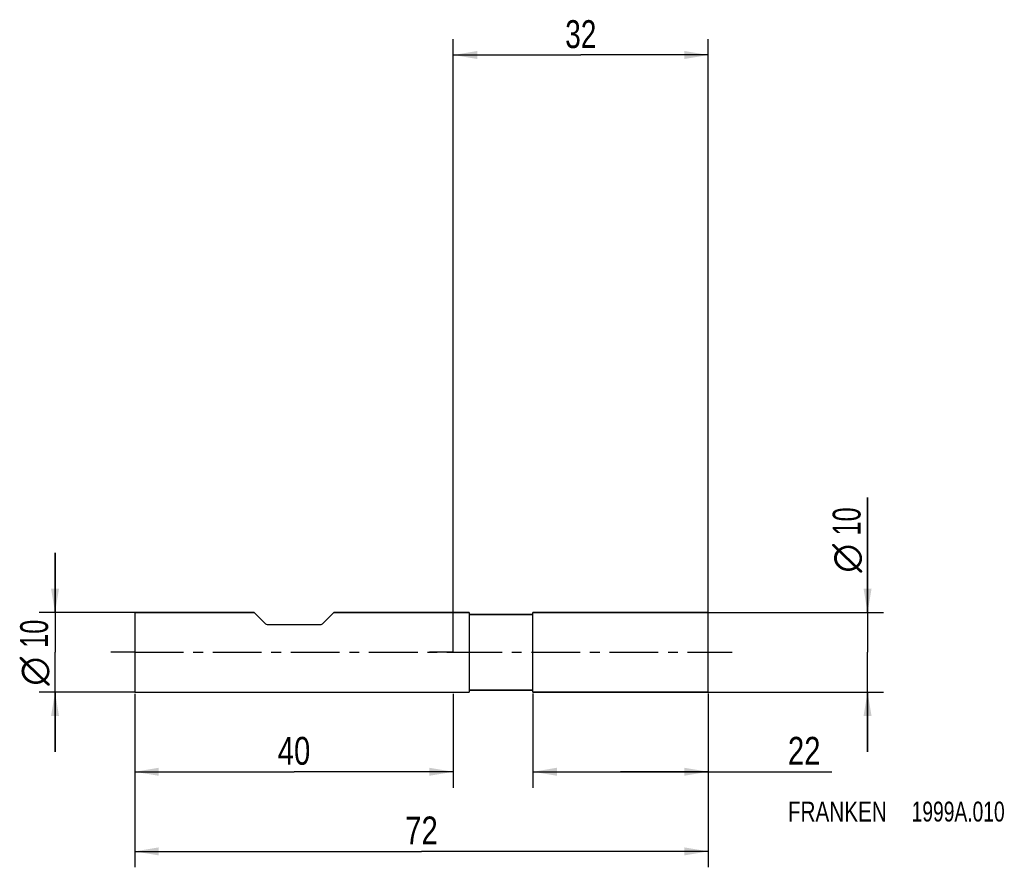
# Model space of a CAD drawing. Extents: x -54 to 69, y -27 to 79.
import ezdxf
from ezdxf.enums import TextEntityAlignment as Align

# ---------------------------------------------------------------- set-up
doc = ezdxf.new("R2010")
doc.units = 0
doc.header["$LTSCALE"] = 16.335
doc.linetypes.add('CENTER', pattern=[0.6, 0.375, -0.075, 0.075, -0.075])
doc.layers.get('0').update_dxf_attribs({"linetype": 'CONTINUOUS'})
for name, color, linetype in [('1', 4, 'CONTINUOUS'), ('2', 7, 'CONTINUOUS'), ('4', 2, 'CENTER'), ('SK1', 4, 'CONTINUOUS'), ('SK2', 7, 'CONTINUOUS'), ('SK4', 2, 'CENTER'), ('SK6', 5, 'CONTINUOUS')]:
    doc.layers.add(name, color=color, linetype=linetype)
doc.styles.get("Standard").update_dxf_attribs({"font": 'txt', "width": 0.8})
doc.styles.add('TEXTSTYLE_1', font='gdt', dxfattribs={"width": 0.8})
doc.dimstyles.new('DIMSTYLE_1', dxfattribs={"dimtxt": 3.5, "dimasz": 3, "dimexe": 2, "dimexo": 0, "dimgap": 0.875, "dimtad": 1, "dimdec": 3, "dimtxsty": 'STANDARD', "dimblk": '_FILLED', "dimblk1": '_FILLED', "dimblk2": '_FILLED', "dimcen": 0.09, "dimclrt": 5, "dimazin": 3, "dimtp": 0.001, "dimtm": 0.001, "dimtfac": 1, "dimtdec": 3, "dimtofl": 0, "dimtmove": 0, "dimatfit": 3, "dimtolj": 1})

# ---------------------------------------------------------------- blocks, each defined once
blk = doc.blocks.new('_FILLED')
at = {"color": 0, "linetype": 'BYBLOCK'}
blk.add_solid([(0, 0), (-1, 0.167), (-1, -0.167)], dxfattribs=at)
blk = doc.blocks.new('*D0')
at = {"layer": 'SK2', "color": 7, "linetype": 'CONTINUOUS'}
for p, q in [((-40, -5.21), (-40, -27)), ((32, -5.21), (32, -27)), ((-40, -25), (-4, -25)), ((32, -25), (-4, -25))]:
    blk.add_line(p, q, dxfattribs=at)
at = {"layer": 'SK2', "color": 7, "linetype": 'CONTINUOUS', "xscale": 3, "yscale": 3, "zscale": 3, "rotation": 180}
blk.add_blockref('_FILLED', (-40, -25), dxfattribs=at)
at = {"layer": 'SK2', "color": 7, "linetype": 'CONTINUOUS', "xscale": 3, "yscale": 3, "zscale": 3}
blk.add_blockref('_FILLED', (32, -25), dxfattribs=at)
at = {"layer": 'SK2', "color": 7, "linetype": 'CONTINUOUS', "width": 0.785714}
blk.add_text('72', height=3.5, dxfattribs=at).set_placement((-4, -24.12), align=Align.CENTER)
blk = doc.blocks.new('*D1')
at = {"layer": 'SK2', "color": 7, "linetype": 'CONTINUOUS'}
for p, q in [((-40, -5.21), (-40, -17)), ((0, -5.21), (0, -17)), ((-40, -15), (-20, -15)), ((0, -15), (-20, -15))]:
    blk.add_line(p, q, dxfattribs=at)
at = {"layer": 'SK2', "color": 7, "linetype": 'CONTINUOUS', "xscale": 3, "yscale": 3, "zscale": 3, "rotation": 180}
blk.add_blockref('_FILLED', (-40, -15), dxfattribs=at)
at = {"layer": 'SK2', "color": 7, "linetype": 'CONTINUOUS', "xscale": 3, "yscale": 3, "zscale": 3}
blk.add_blockref('_FILLED', (0, -15), dxfattribs=at)
at = {"layer": 'SK2', "color": 7, "linetype": 'CONTINUOUS', "width": 0.785714}
blk.add_text('40', height=3.5, dxfattribs=at).set_placement((-20, -14.12), align=Align.CENTER)
blk = doc.blocks.new('*D2')
at = {"layer": 'SK2', "color": 7, "linetype": 'CONTINUOUS'}
for p, q in [((-50, 5), (-50, 12.5)), ((-50, 12.5), (-50, 0)), ((-40, 5), (-52, 5)), ((-50, -12.5), (-50, 0)), ((-40, -5), (-52, -5)), ((-50, -5), (-50, -12.5))]:
    blk.add_line(p, q, dxfattribs=at)
at = {"layer": 'SK2', "color": 7, "linetype": 'CONTINUOUS', "xscale": 3, "yscale": 3, "zscale": 3}
for p, rotation in [((-50, 5), 270), ((-50, -5), 90)]:
    blk.add_blockref('_FILLED', p, dxfattribs=dict(at, rotation=rotation))
at = {"layer": 'SK2', "color": 7, "linetype": 'CONTINUOUS', "width": 0.678571}
blk.add_text('10', height=3.5, rotation=90, dxfattribs=at).set_placement((-50.88, 2.33), align=Align.CENTER)
at = {"layer": 'SK2', "color": 7, "linetype": 'CONTINUOUS', "style": 'TEXTSTYLE_1'}
blk.add_text('n', height=3.5, rotation=90, dxfattribs=at).set_placement((-50.88, -2.38), align=Align.CENTER)
blk = doc.blocks.new('*D3')
at = {"layer": '2', "color": 7, "linetype": 'CONTINUOUS'}
for p, q in [((10, -5.17), (10, -17)), ((32, -5.17), (32, -17)), ((10, -15), (21, -15)), ((32, -15), (21, -15)), ((21, -15), (47.5, -15))]:
    blk.add_line(p, q, dxfattribs=at)
at = {"layer": '2', "color": 7, "linetype": 'CONTINUOUS', "xscale": 3, "yscale": 3, "zscale": 3, "rotation": 180}
blk.add_blockref('_FILLED', (10, -15), dxfattribs=at)
at = {"layer": '2', "color": 7, "linetype": 'CONTINUOUS', "xscale": 3, "yscale": 3, "zscale": 3}
blk.add_blockref('_FILLED', (32, -15), dxfattribs=at)
at = {"layer": '2', "color": 7, "linetype": 'CONTINUOUS', "width": 0.785714}
blk.add_text('22', height=3.5, dxfattribs=at).set_placement((42, -14.12))
blk = doc.blocks.new('*D4')
at = {"layer": '2', "color": 7, "linetype": 'CONTINUOUS'}
for p, q in [((52, 5), (52, 19.42)), ((52, 19.42), (52, 0)), ((32, 5), (54, 5)), ((52, -12.5), (52, 0)), ((32, -5), (54, -5)), ((52, -5), (52, -12.5))]:
    blk.add_line(p, q, dxfattribs=at)
at = {"layer": '2', "color": 7, "linetype": 'CONTINUOUS', "xscale": 3, "yscale": 3, "zscale": 3}
for p, rotation in [((52, 5), 270), ((52, -5), 90)]:
    blk.add_blockref('_FILLED', p, dxfattribs=dict(at, rotation=rotation))
at = {"layer": '2', "color": 7, "linetype": 'CONTINUOUS', "width": 0.678571}
blk.add_text('10', height=3.5, rotation=90, dxfattribs=at).set_placement((51.12, 14.67))
at = {"layer": '2', "color": 7, "linetype": 'CONTINUOUS', "style": 'TEXTSTYLE_1'}
blk.add_text('n', height=3.5, rotation=90, dxfattribs=at).set_placement((51.12, 10))
blk = doc.blocks.new('*D5')
at = {"layer": '2', "color": 7, "linetype": 'CONTINUOUS'}
for p, q in [((0, 0), (0, 77.01)), ((32, 0), (32, 77.01)), ((0, 75.01), (16, 75.01)), ((32, 75.01), (16, 75.01))]:
    blk.add_line(p, q, dxfattribs=at)
at = {"layer": '2', "color": 7, "linetype": 'CONTINUOUS', "xscale": 3, "yscale": 3, "zscale": 3, "rotation": 180}
blk.add_blockref('_FILLED', (0, 75.01), dxfattribs=at)
at = {"layer": '2', "color": 7, "linetype": 'CONTINUOUS', "xscale": 3, "yscale": 3, "zscale": 3}
blk.add_blockref('_FILLED', (32, 75.01), dxfattribs=at)
at = {"layer": '2', "color": 7, "linetype": 'CONTINUOUS', "width": 0.75}
blk.add_text('32', height=3.5, dxfattribs=at).set_placement((16, 75.88), align=Align.CENTER)

msp = doc.modelspace()

# ---------------------------------------------------------------- linework, layer by layer
at = {"layer": '1', "color": 4, "linetype": 'CONTINUOUS'}
for p, q in [((2, 5), (0, 5)), ((0, 5), (2, 5)), ((2, 5), (2, 4.775)), ((32, 5), (10, 5)), ((10, 4.85), (10, 5)), ((10, 5), (32, 5)), ((32, -5), (32, 5)), ((2, 4.775), (2, -4.775)), ((9.9, 4.75), (2.025, 4.75)), ((2.025, 4.75), (9.9, 4.75)), ((10, -4.85), (10, 4.85)), ((2, -4.775), (2, -5)), ((2.025, -4.75), (9.9, -4.75)), ((9.9, -4.75), (2.025, -4.75)), ((10, -5), (10, -4.85)), ((0, -5), (2, -5)), ((0, -5), (2, -5)), ((32, -5), (10, -5)), ((10, -5), (32, -5))]:
    msp.add_line(p, q, dxfattribs=at)
for centre, radius, start, end in [((2.025, 4.775), 0.025, 191.672726, 195.232663), ((2.025, 4.775), 0.025, 191.660603, 195.243531), ((2.025, 4.775), 0.025, 195.232663, 203.578098), ((2.025, 4.775), 0.025, 195.243531, 203.564754), ((2.025, 4.775), 0.025, 203.578098, 207.421631), ((2.025, 4.775), 0.025, 203.564754, 207.435516), ((2.025, 4.775), 0.025, 207.421631, 216.431904), ((2.025, 4.775), 0.025, 207.435516, 216.425237), ((2.025, 4.775), 0.025, 216.431904, 219.179854), ((2.025, 4.775), 0.025, 216.425237, 219.187495), ((2.025, 4.775), 0.025, 219.179854, 230.820146), ((2.025, 4.775), 0.025, 219.187495, 230.812505), ((2.025, 4.775), 0.025, 230.820146, 233.568096), ((2.025, 4.775), 0.025, 230.812505, 233.574763), ((2.025, 4.775), 0.025, 233.568096, 242.578369), ((2.025, 4.775), 0.025, 233.574763, 242.564484), ((2.025, 4.775), 0.025, 242.578369, 246.421902), ((2.025, 4.775), 0.025, 242.564484, 246.435246), ((2.025, 4.775), 0.025, 246.421902, 254.767337), ((2.025, 4.775), 0.025, 246.435246, 254.756469), ((2.025, 4.775), 0.025, 254.767337, 258.327274), ((2.025, 4.775), 0.025, 254.756469, 258.339397), ((2.025, 4.775), 0.025, 258.327274, 270), ((2.025, 4.775), 0.025, 258.339397, 270), ((9.9, 4.85), 0.1, 270, 277.856214), ((9.9, 4.85), 0.1, 270, 277.858072), ((9.9, 4.85), 0.1, 277.856214, 352.143786), ((9.9, 4.85), 0.1, 277.858072, 352.141928), ((2.025, -4.775), 0.025, 90, 180), ((2.025, -4.775), 0.025, 90, 180), ((9.9, -4.85), 0.1, 82.143786, 90), ((9.9, -4.85), 0.1, 82.141928, 90), ((9.9, -4.85), 0.1, 7.856214, 82.143786), ((9.9, -4.85), 0.1, 7.858072, 82.141928)]:
    msp.add_arc(centre, radius, start, end, dxfattribs=at)
at = {"layer": '4', "color": 2, "linetype": 'CENTER'}
for q in [(-3, 0), (35, 0)]:
    msp.add_line((0, 0), q, dxfattribs=at)
at = {"layer": 'SK1', "color": 4, "linetype": 'CONTINUOUS'}
for p, q in [((-40, 5), (-40, -5)), ((-40, 5), (-25, 5)), ((-25, 5), (-40, 5)), ((-25, 5), (-23.6464, 3.6464)), ((-15, 5), (-16.3536, 3.6464)), ((-15, 5), (0, 5)), ((0, 5), (-15, 5)), ((-23.2929, 3.5), (-16.7071, 3.5)), ((-40, -5), (0, -5)), ((-40, -5), (0, -5))]:
    msp.add_line(p, q, dxfattribs=at)
for centre, start, end in [((-23.2929, 4), 225, 270), ((-16.7071, 4), 270, 315)]:
    msp.add_arc(centre, 0.5, start, end, dxfattribs=at)
at = {"layer": 'SK4', "color": 2, "linetype": 'CENTER'}
for q in [(-43, 0), (3, 0)]:
    msp.add_line((-40, 0), q, dxfattribs=at)

# ---------------------------------------------------------------- texts
at = {"layer": 'SK6', "color": 5, "linetype": 'CONTINUOUS'}
for s, width, p in [('FRANKEN ', 0.776786, (42, -21.25)), ('1999A.010', 0.722222, (57.5357, -21.25))]:
    msp.add_text(s, height=2.5, dxfattribs=dict(at, width=width)).set_placement(p)

# ---------------------------------------------------------------- dimensions: what is measured, and where the dimension line sits
at = {"layer": '2', "color": 2, "linetype": 'CONTINUOUS'}
dim = msp.add_linear_dim(base=(0, 75.0066), p1=(32, 0), p2=(0, 0), angle=180, dimstyle='DIMSTYLE_1', dxfattribs=at)
dim.commit()
dim.dimension.update_dxf_attribs({"geometry": '*D5', "text_midpoint": (16, 75.0066), "dimtype": 160})
dim = msp.add_linear_dim(base=(52, -5), p1=(32, 5), p2=(32, -5), angle=270, text='%%c<>', dimstyle='DIMSTYLE_1', dxfattribs=at)
dim.commit()
dim.dimension.update_dxf_attribs({"geometry": '*D4', "text_midpoint": (52, 14.7083), "dimtype": 160})
dim = msp.add_linear_dim(base=(32, -15), p1=(10, -5.1749), p2=(32, -5.1749), dimstyle='DIMSTYLE_1', dxfattribs=at)
dim.commit()
dim.dimension.update_dxf_attribs({"geometry": '*D3', "text_midpoint": (44.75, -15), "dimtype": 160})
at = {"layer": 'SK2', "color": 2, "linetype": 'CONTINUOUS'}
dim = msp.add_linear_dim(base=(-50, 5), p1=(-40, -5), p2=(-40, 5), angle=90, text='%%c<>', dimstyle='DIMSTYLE_1', dxfattribs=at)
dim.commit()
dim.dimension.update_dxf_attribs({"geometry": '*D2', "text_midpoint": (-50, 0), "dimtype": 160})
dim = msp.add_linear_dim(base=(32, -25), p1=(-40, -5.2121), p2=(32, -5.2121), dimstyle='DIMSTYLE_1', dxfattribs=at)
dim.commit()
dim.dimension.update_dxf_attribs({"geometry": '*D0', "text_midpoint": (-4, -25), "dimtype": 160})
dim = msp.add_linear_dim(base=(-40, -15), p1=(0, -5.2121), p2=(-40, -5.2121), angle=180, dimstyle='DIMSTYLE_1', dxfattribs=at)
dim.commit()
dim.dimension.update_dxf_attribs({"geometry": '*D1', "text_midpoint": (-20, -15), "dimtype": 160})

doc.saveas('drawing.dxf')
